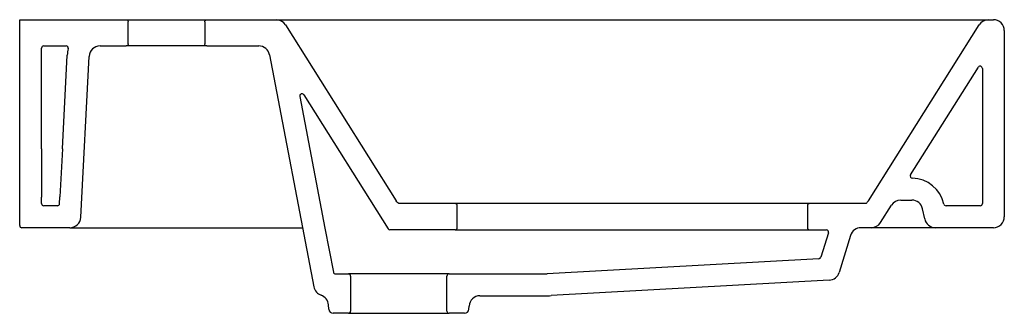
# Model space of a CAD drawing. Header units: millimetres. Extents: x 649.477 to 649.927, y 937.861 to 937.995.
import ezdxf

# ---------------------------------------------------------------- set-up
doc = ezdxf.new("R2010")
doc.units = ezdxf.units.MM
doc.linetypes.add('HIDDEN', pattern=[9.524999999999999, 6.35, -3.175])
for name, color, linetype in [('hatch', 9, 'Continuous'), ('hid', 7, 'HIDDEN'), ('SANINDUSA', 3, 'Continuous')]:
    doc.layers.add(name, color=color, linetype=linetype)

msp = doc.modelspace()

# ---------------------------------------------------------------- linework, layer by layer
at = {"layer": 'hatch'}
msp.add_line((649.6274195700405, 937.8610520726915), (649.6278922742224, 937.8615247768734), dxfattribs=at)
at = {"layer": 'hid', "color": 9, "ltscale": 0.3}
msp.add_line((649.4996418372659, 937.9000718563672), (649.5043866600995, 937.9000718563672), dxfattribs=at)
at = {"layer": 'SANINDUSA'}
for p, q in [((649.47673650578, 937.9950718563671), (649.5253319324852, 937.9950718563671)), ((649.47673650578, 937.9010718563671), (649.47673650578, 937.9950718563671)), ((649.5253319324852, 937.9950718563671), (649.5623311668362, 937.9950718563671)), ((649.5263319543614, 937.9840718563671), (649.5263319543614, 937.9940718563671)), ((649.56133114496, 937.9940718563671), (649.56133114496, 937.9840718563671)), ((649.5623311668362, 937.9950718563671), (649.5939765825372, 937.9950718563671)), ((649.5939765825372, 937.9950718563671), (649.9194964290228, 937.9950718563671)), ((649.9194964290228, 937.9950718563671), (649.92173650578, 937.9950718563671)), ((649.598207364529, 937.9927365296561), (649.648804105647, 937.9124025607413)), ((649.864668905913, 937.9124025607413), (649.915265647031, 937.9927365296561)), ((649.92673650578, 937.9900718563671), (649.92673650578, 937.9050718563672)), ((649.48673650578, 937.9360581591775), (649.48673650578, 937.9820718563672)), ((649.48773650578, 937.9830718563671), (649.4979893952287, 937.9830718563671)), ((649.5134813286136, 937.9830718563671), (649.5253319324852, 937.9830718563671)), ((649.5623311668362, 937.9830718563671), (649.5253319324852, 937.9830718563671)), ((649.5623311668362, 937.9830718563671), (649.5859800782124, 937.9830718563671)), ((649.4962616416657, 937.9361104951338), (649.4985018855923, 937.9788568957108)), ((649.5046349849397, 937.9048101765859), (649.5084881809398, 937.9783335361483)), ((649.5908906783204, 937.9790131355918), (649.611209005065, 937.8730135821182)), ((649.8839061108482, 937.9241820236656), (649.9148903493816, 937.9733766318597)), ((649.91673650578, 937.9728436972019), (649.91673650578, 937.9110718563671)), ((649.6047137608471, 937.9600181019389), (649.6162405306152, 937.8998836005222)), ((649.6065420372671, 937.9607392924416), (649.6450878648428, 937.8995389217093)), ((649.48673650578, 937.9360581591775), (649.48673650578, 937.9140718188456)), ((649.4962616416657, 937.9361104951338), (649.4951093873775, 937.9141241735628)), ((649.48673650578, 937.9110718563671), (649.48673650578, 937.9140718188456)), ((649.4949466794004, 937.9110195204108), (649.4951093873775, 937.9141241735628)), ((649.8793848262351, 937.9126516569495), (649.884465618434, 937.9126516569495)), ((649.4939480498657, 937.9100718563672), (649.48773650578, 937.9100718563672)), ((649.6757371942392, 937.9110718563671), (649.6499882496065, 937.9110718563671)), ((649.8477789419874, 937.9110718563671), (649.6639689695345, 937.9110718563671)), ((649.6767371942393, 937.9000718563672), (649.6767371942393, 937.9100718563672)), ((649.8367789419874, 937.9100718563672), (649.8367789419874, 937.9000718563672)), ((649.8635519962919, 937.9110718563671), (649.8377789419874, 937.9110718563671)), ((649.8634847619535, 937.9110718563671), (649.8377789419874, 937.9110718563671)), ((649.8701846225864, 937.9024108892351), (649.8751517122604, 937.9103126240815)), ((649.8903466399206, 937.904032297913), (649.8893563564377, 937.9086912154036)), ((649.91573650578, 937.9100718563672), (649.9000957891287, 937.9100718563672)), ((649.91573650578, 937.9100718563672), (649.9000957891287, 937.9100718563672)), ((649.4996418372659, 937.9000718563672), (649.4777365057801, 937.9000718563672)), ((649.4996418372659, 937.9000718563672), (649.5316058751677, 937.9000718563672)), ((649.5316058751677, 937.9000718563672), (649.6060223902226, 937.9000718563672)), ((649.6162405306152, 937.8998836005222), (649.6200966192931, 937.8797666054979)), ((649.6757371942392, 937.8990718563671), (649.6459340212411, 937.8990718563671)), ((649.6757371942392, 937.8990718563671), (649.8377789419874, 937.8990718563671)), ((649.8377789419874, 937.8990718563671), (649.8454404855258, 937.8990718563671)), ((649.8386316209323, 937.8990718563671), (649.8454404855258, 937.8990718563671)), ((649.8687142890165, 937.9000718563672), (649.8612603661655, 937.9000718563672)), ((649.92173650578, 937.9000718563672), (649.8659515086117, 937.9000718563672)), ((649.92173650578, 937.9000718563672), (649.8952373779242, 937.9000718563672)), ((649.8463958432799, 937.897776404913), (649.842934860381, 937.886585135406)), ((649.8564835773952, 937.8965491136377), (649.8512503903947, 937.8796273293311)), ((649.8420310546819, 937.8858819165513), (649.7178396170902, 937.8789548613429)), ((649.6210787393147, 937.8789548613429), (649.626989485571, 937.8789548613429)), ((649.6729844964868, 937.8789548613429), (649.626989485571, 937.8789548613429)), ((649.627989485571, 937.8779548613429), (649.627989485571, 937.861954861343)), ((649.6719844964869, 937.861954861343), (649.6719844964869, 937.8779548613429)), ((649.6729844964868, 937.8789548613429), (649.7178396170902, 937.8789548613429)), ((649.8467313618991, 937.8761112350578), (649.7196430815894, 937.8690346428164)), ((649.6870878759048, 937.8689548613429), (649.7165499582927, 937.8689548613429)), ((649.6179640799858, 937.8628327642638), (649.61784321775, 937.8648088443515)), ((649.6820099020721, 937.8628327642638), (649.6820972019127, 937.8642601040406)), ((649.626989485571, 937.8609548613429), (649.6199603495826, 937.8609548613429)), ((649.626989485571, 937.8609548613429), (649.6729844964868, 937.8609548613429)), ((649.6800136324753, 937.8609548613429), (649.6729844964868, 937.8609548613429))]:
    msp.add_line(p, q, dxfattribs=at)
at = {"layer": 'SANINDUSA', "flags": 128}
for points in [[(649.5253319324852, 937.9950718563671), (649.5254881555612, 937.9950595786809), (649.5256911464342, 937.9950051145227), (649.525979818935, 937.9948336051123), (649.5261954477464, 937.9945762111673), (649.5263137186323, 937.9942619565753), (649.5263319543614, 937.9940718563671)], [(649.56133114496, 937.9940718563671), (649.56133361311, 937.9941420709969), (649.5613703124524, 937.9943489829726), (649.5615162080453, 937.9946514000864), (649.5617539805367, 937.9948884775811), (649.562056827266, 937.9950334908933), (649.5623311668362, 937.9950718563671)], [(649.5263319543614, 937.9840718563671), (649.5262817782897, 937.9837590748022), (649.5261247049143, 937.9834623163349), (649.5258782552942, 937.9832342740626), (649.5256911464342, 937.9831385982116), (649.5253619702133, 937.9830723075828), (649.5253319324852, 937.9830718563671)], [(649.5623311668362, 937.9830718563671), (649.5620265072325, 937.9831193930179), (649.5617283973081, 937.9832739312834), (649.5615749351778, 937.983417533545), (649.5614009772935, 937.9837047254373), (649.5613318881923, 937.9840333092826), (649.56133114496, 937.9840718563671)], [(649.6499882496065, 937.9110718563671), (649.6495459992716, 937.9114701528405), (649.6491495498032, 937.9119156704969), (649.648804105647, 937.9124025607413)]]:
    msp.add_lwpolyline(points, dxfattribs=at)
at = {"layer": 'SANINDUSA'}
for centre, radius, start, end in [((649.5939765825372, 937.9900718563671), 0.005000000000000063, 32.2039531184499, 90), ((649.9194964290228, 937.9900718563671), 0.005000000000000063, 90, 147.7960468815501), ((649.92173650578, 937.9900718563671), 0.005, 0, 90), ((649.48773650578, 937.9820718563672), 0.001, 90, 180), ((649.4979893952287, 937.9820718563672), 0.001, 345.5224878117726, 90), ((649.5134813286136, 937.9780718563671), 0.015, 165.5224878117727, 176.999999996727), ((649.5134813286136, 937.9780718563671), 0.005, 90, 176.999999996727), ((649.5859800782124, 937.9780718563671), 0.005, 10.85101477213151, 90), ((649.91573650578, 937.9728436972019), 0.001, 0, 147.7960468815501), ((649.6056958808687, 937.9602063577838), 0.001, 32.2039531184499, 190.8510147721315), ((649.8847522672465, 937.9236490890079), 0.001, 147.7960468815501, 268.973459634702), ((649.884465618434, 937.9076516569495), 0.0150000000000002, 12.3429338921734, 88.97345963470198), ((649.8793848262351, 937.9076516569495), 0.005, 90, 147.8462240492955), ((649.884465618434, 937.9076516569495), 0.0050000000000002, 12.00000000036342, 90), ((649.48773650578, 937.9110718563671), 0.001, 180, 270), ((649.4939480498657, 937.9110718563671), 0.001, 270, 356.999999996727), ((649.6757371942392, 937.9100718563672), 0.001, 0, 90), ((649.8377789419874, 937.9100718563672), 0.001, 90, 180), ((649.8599571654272, 937.9152168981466), 0.005486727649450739, 310.9338064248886, 327.8164479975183), ((649.8599571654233, 937.9152168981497), 0.005486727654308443, 310.9338064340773, 327.8164479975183), ((649.9000957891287, 937.9110718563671), 0.001, 192.3429338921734, 270), ((649.91573650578, 937.9110718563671), 0.001, 270, 0), ((649.91573650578, 937.9110718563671), 0.001, 270, 0), ((649.4996418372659, 937.9050718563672), 0.005, 270, 356.999999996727), ((649.8952373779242, 937.9050718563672), 0.005, 192.0000000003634, 270), ((649.92173650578, 937.9050718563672), 0.005, 270, 0), ((649.92173650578, 937.9050718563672), 0.005, 270, 0), ((649.92173650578, 937.9050718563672), 0.005, 270, 0), ((649.4777365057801, 937.9010718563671), 0.001, 180, 270), ((649.6459340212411, 937.9000718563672), 0.001, 212.2039531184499, 270), ((649.6757371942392, 937.9000718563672), 0.001, 270, 0), ((649.8377789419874, 937.9000718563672), 0.001, 180, 270), ((649.8454404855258, 937.8980718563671), 0.001, 342.8153894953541, 90), ((649.8612603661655, 937.8950718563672), 0.005, 90, 162.8153894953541), ((649.8659515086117, 937.9050718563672), 0.005, 270, 327.8462240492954), ((649.8419795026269, 937.8868805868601), 0.001, 272.9550250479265, 342.8153894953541), ((649.6210787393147, 937.8799548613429), 0.001, 190.8510147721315, 270), ((649.626989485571, 937.8779548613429), 0.001, 0, 90), ((649.6729844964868, 937.8779548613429), 0.001, 90, 180), ((649.8464736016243, 937.8811045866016), 0.004999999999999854, 272.9550250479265, 342.8153894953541), ((649.616119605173, 937.8739548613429), 0.005000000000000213, 190.8510147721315, 250.9310268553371), ((649.6128525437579, 937.8645036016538), 0.005, 3.500000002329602, 70.93102685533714), ((649.6870878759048, 937.8639548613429), 0.005, 90, 176.4999999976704), ((649.7165499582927, 937.9289548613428), 0.06000000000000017, 270, 272.9550250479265), ((649.6199603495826, 937.8629548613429), 0.002, 183.5000000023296, 270), ((649.626989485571, 937.861954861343), 0.001, 270, 0), ((649.6729844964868, 937.861954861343), 0.001, 180, 270), ((649.6800136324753, 937.8629548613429), 0.002, 270, 356.4999999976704)]:
    msp.add_arc(centre, radius, start, end, dxfattribs=at)

doc.saveas('drawing.dxf')
